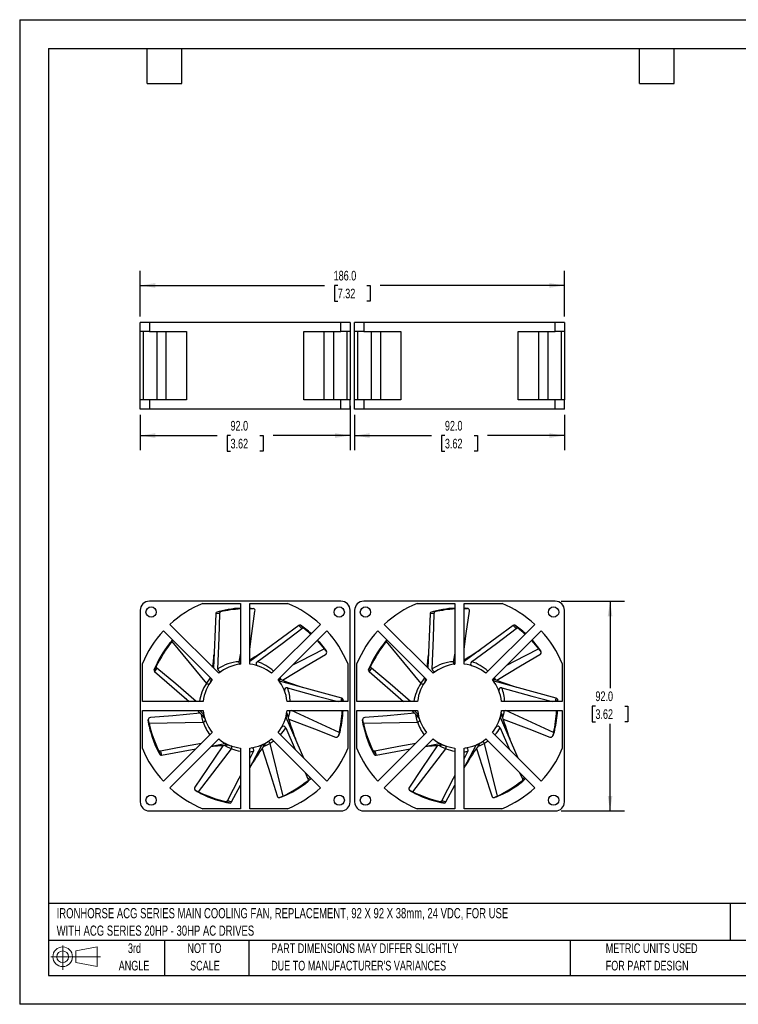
# Model space of a CAD drawing. Header units: millimetres. Extents: x 0 to 559, y 0 to 432.
# Tile 1 of 2: x 0 to 315, y 0 to 432. Entities that reach past the tile are written whole.
import ezdxf

# ---------------------------------------------------------------- set-up
doc = ezdxf.new("R2010")
doc.units = ezdxf.units.MM
doc.header["$LTSCALE"] = 2
doc.linetypes.add('CENTERX2', pattern=[20.32, 12.7, -2.54, 2.54, -2.54])
doc.layers.add('DIMENSIONS', color=140, linetype='Continuous', lineweight=25)
doc.layers.add('TEXT', color=140, linetype='Continuous', lineweight=25)
doc.layers.add('SLD-DEFPOINTS', color=7, linetype='Continuous')
doc.styles.add('SLDTEXTSTYLE0', font='TXT', dxfattribs={"width": 0.7})
doc.dimstyles.new('SLDDIMSTYLE0', dxfattribs={"dimtxt": 4.316016, "dimasz": 6.604, "dimexe": 0, "dimexo": 0.0625, "dimgap": 1.079004, "dimtad": 0, "dimtih": 1, "dimtoh": 1, "dimrnd": 1e-09, "dimzin": 4, "dimdsep": 46, "dimtxsty": 'SLDTEXTSTYLE0', "dimsah": 1, "dimcen": 0.09, "dimadec": 0, "dimazin": 1, "dimtfac": 1, "dimtofl": 0, "dimtmove": 0, "dimatfit": 3, "dimfxl": 0, "dimfrac": 2, "dimtolj": 1, "dimtzin": 12, "dimarcsym": 0})

# ---------------------------------------------------------------- blocks, each defined once
blk = doc.blocks.new('Block11')
at = {"color": 7, "linetype": 'Continuous', "lineweight": 18}
for p, q in [((5.18, 10.62), (5.18, 0)), ((10.96, 8.33), (20.35, 10.06)), ((20.35, 10.06), (20.35, 1.46)), ((0, 5.76), (21.75, 5.76)), ((10.96, 3.19), (10.96, 8.33)), ((10.96, 3.19), (20.35, 1.46))]:
    blk.add_line(p, q, dxfattribs=at)
for radius in [4.3, 2.57]:
    blk.add_circle((5.18, 5.76), radius, dxfattribs=at)
blk = doc.blocks.new('Block12')
at = {"layer": 'SLD-DEFPOINTS'}
blk.add_blockref('Block11', (0, 0), dxfattribs=at)
blk = doc.blocks.new('SW_NOTE_0')
at = {"layer": 'TEXT', "color": 0, "linetype": 'CENTERX2', "lineweight": 18, "char_height": 4.4518, "attachment_point": 1, "style": 'SLDTEXTSTYLE0'}
for s, insert in [('IRONHORSE ACG SERIES MAIN COOLING FAN, REPLACEMENT, 92 X 92 X 38mm, 24 VDC, FOR USE', (0, 5.74)), ('WITH ACG SERIES 20HP - 30HP AC DRIVES', (0, -1.91))]:
    blk.add_mtext(s, dxfattribs=dict(at, insert=insert))
blk = doc.blocks.new('SW_NOTE_0_3')
at = {"layer": 'TEXT', "color": 0, "linetype": 'CENTERX2', "lineweight": 18, "char_height": 4.2333, "attachment_point": 1, "style": 'SLDTEXTSTYLE0'}
for s, insert in [('PART DIMENSIONS MAY DIFFER SLIGHTLY', (0, 5.46)), ("DUE TO MANUFACTURER'S VARIANCES", (0, -2.19))]:
    blk.add_mtext(s, dxfattribs=dict(at, insert=insert))
blk = doc.blocks.new('SW_NOTE_0_4')
at = {"layer": 'TEXT', "color": 0, "linetype": 'CENTERX2', "lineweight": 18, "char_height": 4.233, "attachment_point": 2, "style": 'SLDTEXTSTYLE0'}
for s, insert in [('NOT TO', (10.52, 5.46)), ('SCALE', (10.71, -2.19))]:
    blk.add_mtext(s, dxfattribs=dict(at, insert=insert))
blk = doc.blocks.new('SW_NOTE_0_5')
at = {"layer": 'TEXT', "color": 0, "linetype": 'CENTERX2', "lineweight": 18, "char_height": 4.233, "attachment_point": 2, "style": 'SLDTEXTSTYLE0'}
for s, insert in [('3rd', (4.63, 5.46)), ('ANGLE', (4.44, -2.19))]:
    blk.add_mtext(s, dxfattribs=dict(at, insert=insert))
blk = doc.blocks.new('SW_NOTE_0_6')
at = {"layer": 'TEXT', "color": 0, "linetype": 'CENTERX2', "lineweight": 18, "char_height": 4.2333, "attachment_point": 1, "style": 'SLDTEXTSTYLE0'}
for s, insert in [('METRIC UNITS USED', (0, 5.46)), ('FOR PART DESIGN', (0, -2.19))]:
    blk.add_mtext(s, dxfattribs=dict(at, insert=insert))
blk = doc.blocks.new('_D')
at = {"layer": 'DIMENSIONS'}
for p, q in [((237.4, 176.79), (265.21, 176.79)), ((258.86, 176.79), (258.86, 138.62)), ((252.44, 130.79), (250.99, 130.79)), ((250.99, 130.79), (250.99, 123.93)), ((265.27, 130.79), (266.72, 130.79)), ((266.72, 130.79), (266.72, 123.93)), ((250.99, 123.93), (252.44, 123.93)), ((258.86, 84.79), (258.86, 122.96)), ((266.72, 123.93), (265.27, 123.93)), ((237.4, 84.79), (265.21, 84.79))]:
    blk.add_line(p, q, dxfattribs=at)
for points in [[(258.86, 176.79), (257.84, 170.19), (259.87, 170.19)], [(258.86, 84.79), (259.87, 91.39), (257.84, 91.39)]]:
    blk.add_solid(points, dxfattribs=at)
at = {"layer": 'DIMENSIONS', "char_height": 4.233, "attachment_point": 1, "style": 'SLDTEXTSTYLE0'}
for s, insert in [('92.0', (252.44, 137.21)), ('3.62', (252.44, 129.39))]:
    blk.add_mtext(s, dxfattribs=dict(at, insert=insert))
blk = doc.blocks.new('_D_1')
at = {"layer": 'DIMENSIONS'}
for p, q in [((52.86, 301.61), (52.86, 321.6)), ((238.86, 301.61), (238.86, 321.6)), ((52.86, 315.25), (133.59, 315.25)), ((139.44, 315.25), (137.99, 315.25)), ((137.99, 315.25), (137.99, 308.39)), ((152.27, 315.25), (153.72, 315.25)), ((153.72, 315.25), (153.72, 308.39)), ((238.86, 315.25), (158.12, 315.25)), ((137.99, 308.39), (139.44, 308.39)), ((153.72, 308.39), (152.27, 308.39))]:
    blk.add_line(p, q, dxfattribs=at)
for points in [[(52.86, 315.25), (59.46, 314.24), (59.46, 316.27)], [(238.86, 315.25), (232.25, 316.27), (232.25, 314.24)]]:
    blk.add_solid(points, dxfattribs=at)
at = {"layer": 'DIMENSIONS', "char_height": 4.233, "attachment_point": 1, "style": 'SLDTEXTSTYLE0'}
for s, insert in [('186.0', (137.65, 321.68)), ('7.32', (139.44, 313.85))]:
    blk.add_mtext(s, dxfattribs=dict(at, insert=insert))
blk = doc.blocks.new('_D_2')
at = {"layer": 'DIMENSIONS'}
for p, q in [((144.86, 262.53), (144.86, 243.07)), ((52.86, 258.53), (52.86, 243.07)), ((52.86, 249.42), (86.59, 249.42)), ((92.44, 249.42), (90.99, 249.42)), ((90.99, 249.42), (90.99, 242.56)), ((105.27, 249.42), (106.72, 249.42)), ((106.72, 249.42), (106.72, 242.56)), ((144.86, 249.42), (111.12, 249.42)), ((90.99, 242.56), (92.44, 242.56)), ((106.72, 242.56), (105.27, 242.56))]:
    blk.add_line(p, q, dxfattribs=at)
for points in [[(52.86, 249.42), (59.46, 248.41), (59.46, 250.44)], [(144.86, 249.42), (138.25, 250.44), (138.25, 248.41)]]:
    blk.add_solid(points, dxfattribs=at)
at = {"layer": 'DIMENSIONS', "char_height": 4.233, "attachment_point": 1, "style": 'SLDTEXTSTYLE0'}
for s, insert in [('92.0', (92.44, 255.85)), ('3.62', (92.44, 248.02))]:
    blk.add_mtext(s, dxfattribs=dict(at, insert=insert))
blk = doc.blocks.new('_D_3')
at = {"layer": 'DIMENSIONS'}
for p, q in [((146.86, 258.53), (146.86, 243.07)), ((238.86, 258.53), (238.86, 243.07)), ((146.86, 249.42), (180.59, 249.42)), ((186.44, 249.42), (184.99, 249.42)), ((184.99, 249.42), (184.99, 242.56)), ((199.27, 249.42), (200.72, 249.42)), ((200.72, 249.42), (200.72, 242.56)), ((238.86, 249.42), (205.12, 249.42)), ((184.99, 242.56), (186.44, 242.56)), ((200.72, 242.56), (199.27, 242.56))]:
    blk.add_line(p, q, dxfattribs=at)
for points in [[(146.86, 249.42), (153.46, 248.41), (153.46, 250.44)], [(238.86, 249.42), (232.25, 250.44), (232.25, 248.41)]]:
    blk.add_solid(points, dxfattribs=at)
at = {"layer": 'DIMENSIONS', "char_height": 4.233, "attachment_point": 1, "style": 'SLDTEXTSTYLE0'}
for s, insert in [('92.0', (186.44, 255.85)), ('3.62', (186.44, 248.02))]:
    blk.add_mtext(s, dxfattribs=dict(at, insert=insert))

msp = doc.modelspace()

# ---------------------------------------------------------------- linework, layer by layer
at = {"color": 7, "linetype": 'Continuous'}
for p, q in [((0.005, 431.805), (0.005, 0.005)), ((0.005, 431.805), (558.805, 431.805)), ((558.805, 0.005), (0.005, 0.005))]:
    msp.add_line(p, q, dxfattribs=at)
for p, q in [((52.855, 295.068), (52.855, 299.068)), ((56.855, 299.068), (52.855, 299.068)), ((56.855, 299.068), (56.855, 295.068)), ((140.855, 299.068), (56.855, 299.068)), ((144.855, 299.068), (140.855, 299.068)), ((140.855, 295.068), (140.855, 299.068)), ((144.855, 299.068), (144.855, 295.068)), ((146.855, 295.068), (146.855, 299.068)), ((150.855, 299.068), (146.855, 299.068)), ((150.855, 299.068), (150.855, 295.068)), ((234.855, 299.068), (150.855, 299.068)), ((234.855, 295.068), (234.855, 299.068)), ((238.855, 299.068), (234.855, 299.068)), ((238.855, 299.068), (238.855, 295.068)), ((56.855, 295.068), (52.855, 295.068)), ((52.855, 265.068), (52.855, 295.068)), ((54.105, 295.068), (54.105, 265.068)), ((56.855, 295.068), (73.14, 295.068)), ((60.08, 295.068), (60.08, 265.068)), ((64.148, 295.068), (64.148, 265.068)), ((73.14, 295.068), (73.14, 265.068)), ((124.571, 265.068), (124.571, 295.068)), ((124.571, 295.068), (140.855, 295.068)), ((133.563, 265.068), (133.563, 295.068)), ((137.631, 295.068), (137.631, 265.068)), ((144.855, 295.068), (140.855, 295.068)), ((143.605, 265.068), (143.605, 295.068)), ((144.855, 295.068), (144.855, 265.068)), ((150.855, 295.068), (146.855, 295.068)), ((146.855, 265.068), (146.855, 295.068)), ((148.105, 295.068), (148.105, 265.068)), ((150.855, 295.068), (167.14, 295.068)), ((154.08, 295.068), (154.08, 265.068)), ((158.148, 295.068), (158.148, 265.068)), ((167.14, 295.068), (167.14, 265.068)), ((218.571, 265.068), (218.571, 295.068)), ((218.571, 295.068), (234.855, 295.068)), ((227.563, 265.068), (227.563, 295.068)), ((231.631, 295.068), (231.631, 265.068)), ((238.855, 295.068), (234.855, 295.068)), ((237.605, 265.068), (237.605, 295.068)), ((238.855, 295.068), (238.855, 265.068)), ((52.855, 261.068), (52.855, 265.068)), ((56.855, 265.068), (52.855, 265.068)), ((56.855, 265.068), (56.855, 261.068)), ((73.14, 265.068), (56.855, 265.068)), ((140.855, 265.068), (124.571, 265.068)), ((140.855, 261.068), (140.855, 265.068)), ((144.855, 265.068), (140.855, 265.068)), ((144.855, 261.068), (144.855, 265.068)), ((146.855, 261.068), (146.855, 265.068)), ((150.855, 265.068), (146.855, 265.068)), ((150.855, 265.068), (150.855, 261.068)), ((167.14, 265.068), (150.855, 265.068)), ((234.855, 265.068), (218.571, 265.068)), ((234.855, 261.068), (234.855, 265.068)), ((238.855, 265.068), (234.855, 265.068)), ((238.855, 261.068), (238.855, 265.068)), ((56.855, 261.068), (52.855, 261.068)), ((140.855, 261.068), (56.855, 261.068)), ((144.855, 261.068), (140.855, 261.068)), ((150.855, 261.068), (146.855, 261.068)), ((234.855, 261.068), (150.855, 261.068)), ((238.855, 261.068), (234.855, 261.068)), ((52.855, 172.79), (52.855, 88.79)), ((140.855, 176.79), (56.855, 176.79)), ((80.235, 175.79), (96.855, 175.79)), ((96.855, 175.79), (96.855, 149.182)), ((100.855, 175.79), (117.476, 175.79)), ((100.855, 149.182), (100.855, 175.79)), ((100.855, 173.742), (101.368, 173.717)), ((100.873, 173.555), (100.855, 173.558)), ((100.873, 173.555), (100.855, 173.468)), ((101.368, 173.717), (102.41, 173.55)), ((101.368, 173.717), (101.518, 173.689)), ((102.616, 173.515), (102.602, 173.518)), ((144.855, 88.79), (144.855, 172.79)), ((146.855, 172.79), (146.855, 88.79)), ((234.855, 176.79), (150.855, 176.79)), ((174.235, 175.79), (190.855, 175.79)), ((190.855, 175.79), (190.855, 149.182)), ((194.855, 175.79), (211.476, 175.79)), ((194.855, 149.182), (194.855, 175.79)), ((194.855, 173.742), (195.368, 173.717)), ((194.873, 173.555), (194.855, 173.558)), ((194.873, 173.555), (194.855, 173.468)), ((195.368, 173.717), (196.41, 173.55)), ((195.368, 173.717), (195.518, 173.689)), ((196.616, 173.515), (195.504, 173.693)), ((238.855, 88.79), (238.855, 172.79)), ((85.942, 171.261), (84.955, 147.52)), ((87.78, 171.429), (85.942, 171.261)), ((88.049, 172.113), (86.194, 171.884)), ((179.942, 171.261), (178.955, 147.52)), ((181.78, 171.429), (179.942, 171.261)), ((182.049, 172.113), (180.194, 171.884)), ((87.265, 145.209), (65.863, 166.612)), ((122.428, 166.131), (100.855, 150.332)), ((131.848, 166.612), (110.446, 145.209)), ((123.706, 164.8), (122.428, 166.131)), ((124.409, 165.016), (123.072, 166.323)), ((181.265, 145.209), (159.863, 166.612)), ((216.428, 166.131), (194.855, 150.332)), ((225.848, 166.612), (204.446, 145.209)), ((217.706, 164.8), (216.428, 166.131)), ((218.409, 165.016), (217.072, 166.323)), ((63.035, 163.783), (84.437, 142.381)), ((113.274, 142.381), (134.676, 163.783)), ((157.035, 163.783), (178.437, 142.381)), ((207.274, 142.381), (228.676, 163.783)), ((66.693, 159.047), (65.754, 158.236)), ((66.693, 159.047), (67.17, 159.648)), ((66.693, 159.047), (81.909, 140.766)), ((66.875, 159.534), (67.089, 159.729)), ((66.875, 159.534), (66.989, 159.634)), ((133.536, 155.893), (132.953, 156.988)), ((133.971, 155.607), (134.49, 154.689)), ((133.971, 155.607), (134.043, 155.474)), ((160.693, 159.047), (159.754, 158.236)), ((160.693, 159.047), (161.17, 159.648)), ((160.693, 159.047), (175.909, 140.766)), ((160.875, 159.534), (161.089, 159.729)), ((160.875, 159.534), (160.989, 159.634)), ((227.536, 155.893), (226.953, 156.988)), ((227.971, 155.607), (228.49, 154.689)), ((227.971, 155.607), (228.043, 155.474)), ((96.855, 154.031), (96.079, 150.258)), ((134.592, 154.507), (134.585, 154.519)), ((190.855, 154.031), (190.079, 150.258)), ((228.592, 154.507), (228.585, 154.519)), ((53.855, 132.79), (53.855, 149.41)), ((59.819, 148.126), (58.841, 146.532)), ((60.185, 147.488), (59.17, 145.947)), ((96.079, 150.258), (96.855, 150.296)), ((143.855, 149.41), (143.855, 132.79)), ((147.855, 132.79), (147.855, 149.41)), ((153.819, 148.126), (152.841, 146.532)), ((154.185, 147.488), (153.17, 145.947)), ((190.079, 150.258), (190.855, 150.296)), ((237.855, 149.41), (237.855, 132.79)), ((59.17, 145.947), (74.316, 132.79)), ((83.898, 142.92), (83.687, 141.569)), ((114.011, 143.118), (114.498, 142.452)), ((153.17, 145.947), (168.316, 132.79)), ((177.898, 142.92), (177.687, 141.569)), ((208.011, 143.118), (208.498, 142.452)), ((83.524, 141.183), (83.599, 141.265)), ((113.736, 141.863), (113.501, 142.093)), ((113.736, 141.863), (113.699, 141.832)), ((113.974, 141.756), (113.736, 141.863)), ((141.194, 134.268), (113.974, 141.756)), ((177.524, 141.183), (177.599, 141.265)), ((207.736, 141.863), (207.501, 142.093)), ((207.736, 141.863), (207.699, 141.832)), ((207.974, 141.756), (207.736, 141.863)), ((235.194, 134.268), (207.974, 141.756)), ((140.993, 132.79), (141.194, 134.268)), ((141.63, 132.79), (141.744, 133.883)), ((141.744, 133.883), (141.799, 132.79)), ((234.993, 132.79), (235.194, 134.268)), ((235.63, 132.79), (235.744, 133.883)), ((235.744, 133.883), (235.799, 132.79)), ((80.464, 132.79), (53.855, 132.79)), ((143.855, 132.79), (117.247, 132.79)), ((174.464, 132.79), (147.855, 132.79)), ((237.855, 132.79), (211.247, 132.79)), ((53.855, 128.79), (80.464, 128.79)), ((53.855, 112.17), (53.855, 128.79)), ((78.92, 128.79), (80.482, 127.433)), ((80.651, 127.234), (80.698, 127.246)), ((80.764, 126.925), (80.651, 127.234)), ((116.793, 126.068), (116.745, 126.078)), ((116.826, 126.396), (116.793, 126.068)), ((124.522, 107.951), (116.858, 125.816)), ((117.253, 128.79), (117.241, 128.733)), ((117.247, 128.79), (143.855, 128.79)), ((140.07, 119.204), (119.16, 128.79)), ((143.855, 128.79), (143.855, 112.17)), ((147.855, 128.79), (174.464, 128.79)), ((147.855, 112.17), (147.855, 128.79)), ((172.92, 128.79), (174.482, 127.433)), ((174.651, 127.234), (174.698, 127.246)), ((174.764, 126.925), (174.651, 127.234)), ((210.793, 126.068), (210.745, 126.078)), ((210.826, 126.396), (210.793, 126.068)), ((218.522, 107.951), (210.858, 125.816)), ((211.253, 128.79), (211.241, 128.733)), ((211.247, 128.79), (237.855, 128.79)), ((234.07, 119.204), (213.16, 128.79)), ((237.855, 128.79), (237.855, 112.17)), ((56.359, 124.991), (56.432, 123.868)), ((56.439, 123.73), (56.371, 124.782)), ((56.439, 123.73), (56.433, 123.882)), ((56.706, 123.283), (80.487, 123.769)), ((56.706, 123.283), (56.754, 122.044)), ((116.647, 121.317), (120.74, 111.733)), ((150.359, 124.991), (150.432, 123.868)), ((150.439, 123.73), (150.371, 124.782)), ((150.439, 123.73), (150.433, 123.882)), ((150.706, 123.283), (174.487, 123.769)), ((150.706, 123.283), (150.754, 122.044)), ((210.647, 121.317), (214.74, 111.733)), ((84.437, 119.199), (63.035, 97.797)), ((134.676, 97.797), (113.274, 119.199)), ((139.64, 117.515), (140.063, 118.558)), ((140.117, 118.686), (139.72, 117.708)), ((140.117, 118.686), (140.056, 118.546)), ((140.07, 119.204), (140.566, 120.341)), ((178.437, 119.199), (157.035, 97.797)), ((228.676, 97.797), (207.274, 119.199)), ((233.64, 117.515), (234.063, 118.558)), ((234.117, 118.686), (233.72, 117.708)), ((234.117, 118.686), (234.056, 118.546)), ((234.07, 119.204), (234.566, 120.341)), ((65.863, 94.968), (87.265, 116.371)), ((84.153, 113.258), (90.017, 114.337)), ((90.277, 114.344), (90.297, 114.389)), ((90.589, 114.239), (90.277, 114.344)), ((96.855, 112.398), (96.855, 85.79)), ((100.855, 103.642), (106.2, 113.617)), ((100.855, 85.79), (100.855, 112.398)), ((106.356, 113.826), (106.334, 113.869)), ((106.633, 114.004), (106.356, 113.826)), ((115.514, 91.351), (109.771, 114.433)), ((110.446, 116.371), (131.848, 94.968)), ((159.863, 94.968), (181.265, 116.371)), ((178.153, 113.258), (184.017, 114.337)), ((184.277, 114.344), (184.297, 114.389)), ((184.589, 114.239), (184.277, 114.344)), ((190.855, 112.398), (190.855, 85.79)), ((194.855, 103.642), (200.2, 113.617)), ((194.855, 85.79), (194.855, 112.398)), ((200.356, 113.826), (200.334, 113.869)), ((200.633, 114.004), (200.356, 113.826)), ((209.514, 91.351), (203.771, 114.433)), ((204.446, 116.371), (225.848, 94.968)), ((60.953, 111.097), (61.588, 109.339)), ((61.68, 110.986), (62.251, 109.231)), ((62.251, 109.231), (77.222, 111.984)), ((78.426, 93.166), (92.882, 112.055)), ((102.552, 110.976), (100.855, 107.822)), ((154.953, 111.097), (155.588, 109.339)), ((155.68, 110.986), (156.251, 109.231)), ((156.251, 109.231), (171.222, 111.984)), ((172.426, 93.166), (186.882, 112.055)), ((196.552, 110.976), (194.855, 107.822)), ((125.203, 101.614), (126.404, 98.926)), ((126.404, 98.926), (127.335, 99.481)), ((219.203, 101.614), (220.404, 98.926)), ((220.404, 98.926), (221.335, 99.481)), ((92.867, 88.733), (96.855, 96.177)), ((126.456, 98.192), (127.777, 99.039)), ((186.867, 88.733), (190.855, 96.177)), ((220.456, 98.192), (221.777, 99.039)), ((76.875, 93.959), (77.799, 93.316)), ((77.911, 93.236), (77.045, 93.84)), ((77.911, 93.236), (77.788, 93.325)), ((78.426, 93.166), (79.425, 92.431)), ((113.926, 90.634), (115.006, 90.955)), ((115.138, 90.992), (114.126, 90.692)), ((115.138, 90.992), (114.991, 90.952)), ((115.514, 91.351), (116.712, 91.673)), ((170.875, 93.959), (171.799, 93.316)), ((171.911, 93.236), (171.045, 93.84)), ((171.911, 93.236), (171.788, 93.325)), ((172.426, 93.166), (173.425, 92.431)), ((207.926, 90.634), (209.006, 90.955)), ((209.138, 90.992), (208.126, 90.692)), ((209.138, 90.992), (208.991, 90.952)), ((209.514, 91.351), (210.712, 91.673)), ((90.599, 88.883), (92.37, 88.282)), ((91.139, 89.381), (92.867, 88.733)), ((184.599, 88.883), (186.37, 88.282)), ((185.139, 89.381), (186.867, 88.733)), ((56.855, 84.79), (140.855, 84.79)), ((96.855, 85.79), (80.236, 85.79)), ((117.475, 85.79), (100.855, 85.79)), ((150.855, 84.79), (234.855, 84.79)), ((190.855, 85.79), (174.236, 85.79)), ((211.475, 85.79), (194.855, 85.79))]:
    msp.add_line(p, q)
at = {"flags": 128}
for points in [[(100.873, 173.555), (101.727, 173.557), (102.41, 173.55)], [(194.873, 173.555), (195.727, 173.557), (196.41, 173.55)], [(86.904, 147.02), (87.492, 160.65), (87.78, 171.429)], [(87.78, 171.429), (87.808, 171.728), (87.856, 171.902), (87.935, 172.04), (88.049, 172.113)], [(100.855, 155.824), (101.785, 162.678), (103.173, 172.423)], [(180.904, 147.02), (181.492, 160.65), (181.78, 171.429)], [(181.78, 171.429), (181.808, 171.728), (181.856, 171.902), (181.935, 172.04), (182.049, 172.113)], [(194.855, 155.824), (195.785, 162.678), (197.173, 172.423)], [(104.083, 150.256), (115.102, 158.299), (123.706, 164.8)], [(123.706, 164.8), (123.957, 164.964), (124.123, 165.035), (124.28, 165.06), (124.409, 165.016)], [(198.083, 150.256), (209.102, 158.299), (217.706, 164.8)], [(217.706, 164.8), (217.957, 164.964), (218.123, 165.035), (218.28, 165.06), (218.409, 165.016)], [(65.754, 158.236), (66.371, 158.963), (66.875, 159.534)], [(119.818, 148.925), (122.929, 150.514), (133.536, 155.893)], [(130.386, 159.493), (131.247, 158.578), (133.536, 155.893)], [(130.631, 159.738), (131.359, 158.942), (132.953, 156.988)], [(132.953, 156.988), (133.525, 156.226), (133.971, 155.607)], [(133.536, 155.893), (134.07, 155.227), (134.49, 154.689)], [(159.754, 158.236), (160.371, 158.963), (160.875, 159.534)], [(213.818, 148.925), (216.929, 150.514), (227.536, 155.893)], [(224.386, 159.493), (225.247, 158.578), (227.536, 155.893)], [(224.631, 159.738), (225.359, 158.942), (226.953, 156.988)], [(226.953, 156.988), (227.525, 156.226), (227.971, 155.607)], [(227.536, 155.893), (228.07, 155.227), (228.49, 154.689)], [(115.203, 142.175), (125.604, 148.395), (134.087, 153.39)], [(209.203, 142.175), (219.604, 148.395), (228.087, 153.39)], [(60.185, 147.488), (59.969, 147.697), (59.863, 147.843), (59.805, 147.99), (59.819, 148.126)], [(77.321, 132.79), (68.43, 140.538), (60.185, 147.488)], [(96.079, 150.258), (96.098, 150.043), (96.141, 149.834), (96.206, 149.64), (96.289, 149.47), (96.388, 149.332), (96.496, 149.233), (96.61, 149.177), (96.724, 149.167)], [(154.185, 147.488), (153.969, 147.697), (153.863, 147.843), (153.805, 147.99), (153.819, 148.126)], [(171.321, 132.79), (162.43, 140.538), (154.185, 147.488)], [(190.079, 150.258), (190.098, 150.043), (190.141, 149.834), (190.206, 149.64), (190.289, 149.47), (190.388, 149.332), (190.496, 149.233), (190.61, 149.177), (190.724, 149.167)], [(81.909, 140.766), (83.055, 142.354), (83.711, 143.107)], [(175.909, 140.766), (177.055, 142.354), (177.711, 143.107)], [(81.909, 140.766), (82.089, 140.647), (82.279, 140.55), (82.471, 140.479), (82.656, 140.438), (82.825, 140.429), (82.97, 140.453), (83.085, 140.507), (83.164, 140.589)], [(83.686, 141.554), (83.648, 141.397), (83.583, 141.241)], [(113.366, 142.483), (113.457, 142.382), (113.974, 141.756)], [(117.358, 138.784), (130.506, 135.145), (139.594, 132.79)], [(175.909, 140.766), (176.089, 140.647), (176.279, 140.55), (176.471, 140.479), (176.656, 140.438), (176.825, 140.429), (176.97, 140.453), (177.085, 140.507), (177.164, 140.589)], [(177.686, 141.554), (177.648, 141.397), (177.583, 141.241)], [(207.366, 142.483), (207.457, 142.382), (207.974, 141.756)], [(211.358, 138.784), (224.506, 135.145), (233.594, 132.79)], [(79.133, 127.65), (67.111, 126.582), (57.3, 125.777)], [(80.487, 123.769), (79.96, 125.656), (79.709, 127.033)], [(80.482, 127.433), (80.573, 127.341), (80.651, 127.234)], [(80.979, 125.65), (81.079, 125.522), (81.159, 125.374)], [(116.858, 125.816), (116.816, 125.938), (116.793, 126.068)], [(117.187, 127.637), (117.153, 127.796), (117.145, 127.964)], [(118.39, 128.79), (118.102, 127.188), (117.729, 125.839)], [(173.133, 127.65), (161.111, 126.582), (151.3, 125.777)], [(174.487, 123.769), (173.96, 125.656), (173.709, 127.033)], [(174.482, 127.433), (174.573, 127.341), (174.651, 127.234)], [(174.979, 125.65), (175.079, 125.522), (175.159, 125.374)], [(210.858, 125.816), (210.816, 125.938), (210.793, 126.068)], [(211.187, 127.637), (211.153, 127.796), (211.145, 127.964)], [(212.39, 128.79), (212.102, 127.188), (211.729, 125.839)], [(56.706, 123.283), (56.515, 124.115), (56.371, 124.782)], [(56.754, 122.044), (56.571, 122.979), (56.439, 123.73)], [(80.487, 123.769), (80.692, 123.836), (80.886, 123.924), (81.061, 124.03), (81.208, 124.149), (81.321, 124.276), (81.393, 124.404), (81.423, 124.527), (81.407, 124.64)], [(117.979, 125.033), (129.267, 120.763), (138.45, 117.217)], [(150.706, 123.283), (150.515, 124.115), (150.371, 124.782)], [(150.754, 122.044), (150.571, 122.979), (150.439, 123.73)], [(174.487, 123.769), (174.692, 123.836), (174.886, 123.924), (175.061, 124.03), (175.208, 124.149), (175.321, 124.276), (175.393, 124.404), (175.423, 124.527), (175.407, 124.64)], [(211.979, 125.033), (223.267, 120.763), (232.45, 117.217)], [(140.07, 119.204), (139.88, 118.372), (139.72, 117.708)], [(140.566, 120.341), (140.325, 119.419), (140.117, 118.686)], [(234.07, 119.204), (233.88, 118.372), (233.72, 117.708)], [(234.566, 120.341), (234.325, 119.419), (234.117, 118.686)], [(79.686, 114.448), (72.255, 113.094), (61.68, 110.986)], [(89.005, 113.417), (82.34, 103.356), (76.848, 95.186)], [(92.882, 112.055), (91.079, 112.82), (89.846, 113.483)], [(90.017, 114.337), (90.145, 114.35), (90.277, 114.344)], [(91.72, 113.612), (91.882, 113.611), (92.048, 113.581)], [(92.882, 112.055), (92.958, 112.256), (93.011, 112.463), (93.037, 112.666), (93.036, 112.855), (93.007, 113.022), (92.952, 113.159), (92.874, 113.259), (92.776, 113.317)], [(106.2, 113.617), (106.269, 113.726), (106.356, 113.826)], [(109.771, 114.433), (108.048, 113.502), (106.761, 112.951)], [(107.828, 114.496), (107.931, 114.622), (108.057, 114.733)], [(109.771, 114.433), (109.661, 114.618), (109.532, 114.789), (109.39, 114.936), (109.241, 115.053), (109.093, 115.134), (108.952, 115.177), (108.825, 115.178), (108.718, 115.138)], [(111.339, 115.477), (111.11, 115.303), (109.771, 114.433)], [(173.686, 114.448), (166.255, 113.094), (155.68, 110.986)], [(183.005, 113.417), (176.34, 103.356), (170.848, 95.186)], [(186.882, 112.055), (185.079, 112.82), (183.846, 113.483)], [(184.017, 114.337), (184.145, 114.35), (184.277, 114.344)], [(185.72, 113.612), (185.882, 113.611), (186.048, 113.581)], [(186.882, 112.055), (186.958, 112.256), (187.011, 112.463), (187.037, 112.666), (187.036, 112.855), (187.007, 113.022), (186.952, 113.159), (186.874, 113.259), (186.776, 113.317)], [(200.2, 113.617), (200.269, 113.726), (200.356, 113.826)], [(203.771, 114.433), (202.048, 113.502), (200.761, 112.951)], [(201.828, 114.496), (201.931, 114.622), (202.057, 114.733)], [(203.771, 114.433), (203.661, 114.618), (203.532, 114.789), (203.39, 114.936), (203.241, 115.053), (203.093, 115.134), (202.952, 115.177), (202.825, 115.178), (202.718, 115.138)], [(205.339, 115.477), (205.11, 115.303), (203.771, 114.433)], [(61.68, 110.986), (61.382, 110.947), (61.202, 110.956), (61.05, 111.002), (60.953, 111.097)], [(106.287, 112.253), (109.992, 100.767), (112.951, 91.378)], [(155.68, 110.986), (155.382, 110.947), (155.202, 110.956), (155.05, 111.002), (154.953, 111.097)], [(200.287, 112.253), (203.992, 100.767), (206.951, 91.378)], [(96.855, 100.384), (96.09, 98.961), (91.139, 89.381)], [(190.855, 100.384), (190.09, 98.961), (185.139, 89.381)], [(126.404, 98.926), (126.507, 98.644), (126.539, 98.466), (126.528, 98.308), (126.456, 98.192)], [(220.404, 98.926), (220.507, 98.644), (220.539, 98.466), (220.528, 98.308), (220.456, 98.192)], [(78.426, 93.166), (77.657, 93.536), (77.045, 93.84)], [(79.425, 92.431), (78.579, 92.871), (77.911, 93.236)], [(115.514, 91.351), (114.745, 90.981), (114.126, 90.692)], [(116.712, 91.673), (115.84, 91.287), (115.138, 90.992)], [(172.426, 93.166), (171.657, 93.536), (171.045, 93.84)], [(173.425, 92.431), (172.579, 92.871), (171.911, 93.236)], [(209.514, 91.351), (208.745, 90.981), (208.126, 90.692)], [(210.712, 91.673), (209.84, 91.287), (209.138, 90.992)], [(91.139, 89.381), (90.984, 89.124), (90.865, 88.989), (90.734, 88.899), (90.599, 88.883)], [(185.139, 89.381), (184.984, 89.124), (184.865, 88.989), (184.734, 88.899), (184.599, 88.883)]]:
    msp.add_lwpolyline(points, dxfattribs=at)
for centre in [(57.605, 172.04), (140.105, 172.04), (151.605, 172.04), (234.105, 172.04), (57.605, 89.54), (140.105, 89.54), (151.605, 89.54), (234.105, 89.54)]:
    msp.add_circle(centre, 2.25)
for centre, radius, start, end in [((56.855, 172.79), 4, 90, 180), ((98.855, 130.79), 48.7, 112.47939, 132.64572), ((98.723, 131.395), 42.383, 92.52591, 107.19465), ((100.391, 118.472), 55.043, 93.6833, 102.95748), ((102.286, 172.644), 0.914, 346.03755, 82.24267), ((98.855, 130.79), 48.7, 47.35428, 67.52061), ((140.855, 172.79), 4, 0, 90), ((150.855, 172.79), 4, 90, 180), ((192.855, 130.79), 48.7, 112.47939, 132.64572), ((192.723, 131.395), 42.383, 92.52591, 107.19465), ((194.391, 118.472), 55.043, 93.6833, 102.95748), ((196.286, 172.644), 0.914, 346.03755, 82.24267), ((192.855, 130.79), 48.7, 47.35428, 67.52061), ((234.855, 172.79), 4, 0, 90), ((86.595, 171.359), 0.661, 127.41643, 188.51941), ((180.595, 171.359), 0.661, 127.41643, 188.51941), ((122.912, 165.682), 0.661, 76.01643, 137.11941), ((100.433, 132.921), 40.351, 47.28553, 55.87159), ((86.355, 117.462), 60.905, 47.43328, 51.33254), ((216.912, 165.682), 0.661, 76.01643, 137.11941), ((194.433, 132.921), 40.351, 47.28553, 55.87159), ((180.355, 117.462), 60.905, 47.43328, 51.33254), ((98.855, 130.79), 48.7, 137.35306, 157.52174), ((98.855, 130.79), 48.7, 22.47826, 42.64694), ((192.855, 130.79), 48.7, 137.35306, 157.52174), ((192.855, 130.79), 48.7, 22.47826, 42.64694), ((98.852, 130.792), 42.996, 140.33472, 158.52519), ((112.479, 122.606), 58.518, 141.48378, 154.14488), ((30.739, 272.09), 139.818, 300.09822, 303.49982), ((192.852, 130.792), 42.996, 140.33472, 158.52519), ((206.479, 122.606), 58.518, 141.48378, 154.14488), ((124.739, 272.09), 139.818, 300.09822, 303.49982), ((-9.743, 161.125), 95.261, 352.00887, 355.27387), ((133.705, 154.221), 0.914, 294.63754, 30.84267), ((84.257, 161.125), 95.261, 352.00887, 355.27387), ((227.705, 154.221), 0.914, 294.63754, 30.84267), ((87.934, 146.982), 1.031, 177.86908, 301.50953), ((97.445, 131.559), 18.749, 94.17989, 124.20569), ((98.855, 130.79), 18.5, 96.20627, 128.79212), ((98.855, 130.79), 18.5, 51.20788, 83.79373), ((104.696, 149.427), 1.031, 126.45668, 250.12142), ((98.556, 132.438), 18.691, 46.91131, 72.68581), ((181.934, 146.982), 1.031, 177.86908, 301.50953), ((191.445, 131.559), 18.749, 94.17989, 124.20569), ((192.855, 130.79), 18.5, 96.20627, 128.79212), ((192.855, 130.79), 18.5, 51.20788, 83.79373), ((198.696, 149.427), 1.031, 126.45668, 250.12142), ((192.557, 132.439), 18.689, 46.91089, 72.73177), ((59.501, 146.519), 0.661, 178.81643, 239.91941), ((173.262, 289.064), 157.953, 247.83692, 251.7657), ((153.501, 146.519), 0.661, 178.81643, 239.91941), ((267.262, 289.064), 157.953, 247.83692, 251.7657), ((98.156, 129.851), 19.573, 146.10755, 171.36416), ((98.855, 130.79), 18.5, 141.20465, 173.79373), ((93.221, 135.648), 11.213, 142.43337, 148.15254), ((98.855, 130.79), 18.5, 6.20627, 38.79535), ((117.089, 137.789), 1.031, 74.85778, 198.52113), ((101.037, 132.319), 17.59, 1.53295, 21.5218), ((192.156, 129.851), 19.573, 146.10755, 171.36416), ((192.855, 130.79), 18.5, 141.20465, 173.79373), ((187.221, 135.648), 11.213, 142.43337, 148.15254), ((192.855, 130.79), 18.5, 6.20627, 38.79535), ((211.089, 137.789), 1.031, 74.85778, 198.52113), ((195.037, 132.319), 17.59, 1.53295, 21.5218), ((47.318, 106.186), 37.799, 44.7347, 47.69728), ((141.141, 133.608), 0.663, 24.52989, 85.40596), ((141.318, 106.186), 37.799, 44.7347, 47.69728), ((235.141, 133.608), 0.663, 24.52989, 85.40596), ((57.282, 124.863), 0.914, 88.83755, 185.04267), ((-30.832, 24.638), 150.681, 42.10077, 43.72595), ((98.855, 130.79), 18.5, 186.20627, 218.79535), ((95.324, 130.637), 15.184, 192.18072, 199.1125), ((98.855, 130.79), 18.5, 321.20465, 353.79373), ((102.089, 129.393), 15.196, 346.38368, 353.31002), ((273.194, 172.89), 162.436, 196.18081, 200.34512), ((89.26, 131.367), 52.246, 346.53789, 357.17316), ((101.422, 130.328), 40.399, 345.68639, 357.81769), ((151.282, 124.863), 0.914, 88.83755, 185.04267), ((63.168, 24.638), 150.681, 42.10077, 43.72595), ((192.855, 130.79), 18.5, 186.20627, 218.79535), ((189.324, 130.637), 15.184, 192.18072, 199.1125), ((192.855, 130.79), 18.5, 321.20465, 353.79373), ((196.089, 129.393), 15.196, 346.38368, 353.31002), ((367.194, 172.89), 162.436, 196.18081, 200.34512), ((183.26, 131.367), 52.246, 346.53789, 357.17316), ((195.422, 130.328), 40.399, 345.68639, 357.81769), ((113.751, 136.331), 58.518, 192.88378, 205.54488), ((98.852, 130.788), 42.996, 191.73472, 209.92519), ((99.885, 130.01), 20.377, 197.83401, 215.74056), ((102.209, 129.498), 16.629, 316.86771, 330.37161), ((115.701, 120.907), 1.031, 23.46819, 147.10961), ((207.751, 136.331), 58.518, 192.88378, 205.54488), ((192.852, 130.788), 42.996, 191.73472, 209.92519), ((193.885, 130.01), 20.377, 197.83401, 215.74056), ((196.209, 129.498), 16.629, 316.86771, 330.37161), ((209.701, 120.907), 1.031, 23.46819, 147.10961), ((138.865, 118.032), 0.914, 243.03754, 339.24267), ((232.865, 118.032), 0.914, 243.03754, 339.24267), ((106.708, -112.445), 226.553, 93.79701, 95.79183), ((98.855, 130.79), 18.5, 231.20788, 263.79373), ((96.775, 127.941), 15.19, 243.58264, 250.51142), ((98.855, 130.79), 18.5, 276.20627, 308.79212), ((240.299, 20.957), 162.166, 144.77872, 148.95232), ((101.641, 111.459), 1.031, 332.06574, 95.71248), ((99.779, 127.395), 15.2, 294.98505, 301.90935), ((200.708, -112.445), 226.553, 93.79701, 95.79183), ((192.855, 130.79), 18.5, 231.20788, 263.79373), ((190.775, 127.941), 15.19, 243.58264, 250.51142), ((192.855, 130.79), 18.5, 276.20627, 308.79212), ((334.299, 20.957), 162.166, 144.77872, 148.95232), ((195.641, 111.459), 1.031, 332.06574, 95.71248), ((193.779, 127.395), 15.2, 294.98505, 301.90935), ((98.855, 130.79), 48.7, 202.47826, 222.64694), ((62.011, 109.847), 0.661, 230.21643, 291.31941), ((100.291, 131.794), 21.084, 249.42636, 260.62089), ((100.046, 126.387), 15.648, 272.96389, 279.13574), ((98.855, 130.79), 48.7, 317.35306, 337.52174), ((192.855, 130.79), 48.7, 202.47826, 222.64694), ((156.011, 109.847), 0.661, 230.21643, 291.31941), ((194.291, 131.794), 21.084, 249.42636, 260.62089), ((194.046, 126.387), 15.648, 272.96389, 279.13574), ((192.855, 130.79), 48.7, 317.35306, 337.52174), ((77.551, 94.601), 0.914, 140.23754, 236.44267), ((90.152, 144.087), 58.518, 295.68378, 308.34488), ((99.083, 130.415), 42.564, 294.46721, 312.44715), ((171.551, 94.601), 0.914, 140.23754, 236.44267), ((184.152, 144.087), 58.518, 295.68378, 308.34488), ((193.083, 130.415), 42.564, 294.46721, 312.44715), ((98.855, 130.79), 48.7, 227.35428, 247.52174), ((103.818, 145.888), 58.518, 244.28378, 256.94488), ((98.854, 130.786), 42.996, 243.13472, 261.32519), ((113.846, 91.562), 0.914, 191.63754, 287.84267), ((98.855, 130.79), 48.7, 292.47826, 312.64572), ((192.855, 130.79), 48.7, 227.35428, 247.52174), ((197.818, 145.888), 58.518, 244.28378, 256.94488), ((192.854, 130.786), 42.996, 243.13472, 261.32519), ((207.846, 91.562), 0.914, 191.63754, 287.84267), ((192.855, 130.79), 48.7, 292.47826, 312.64572), ((56.855, 88.79), 4, 180, 270), ((92.237, 88.929), 0.661, 281.61643, 342.71941), ((140.855, 88.79), 4, 270, 0), ((150.855, 88.79), 4, 180, 270), ((186.237, 88.929), 0.661, 281.61643, 342.71941), ((234.855, 88.79), 4, 270, 0)]:
    msp.add_arc(centre, radius, start, end)
at = {"layer": 'TEXT'}
for p, q in [((12.7, 419.1), (546.1, 419.1)), ((12.7, 419.1), (12.7, 12.7)), ((55.88, 403.86), (55.88, 419.1)), ((71.12, 403.86), (71.12, 419.1)), ((271.78, 403.86), (271.78, 419.1)), ((287.02, 403.86), (287.02, 419.1)), ((55.88, 403.86), (71.12, 403.86)), ((271.78, 403.86), (287.02, 403.86)), ((546.1, 44.252), (12.7, 44.252)), ((311.518, 44.252), (311.518, 27.94)), ((546.1, 27.94), (12.7, 27.94)), ((63.5, 27.94), (63.5, 12.7)), ((100.423, 27.94), (100.423, 12.7)), ((241.293, 27.94), (241.293, 12.7)), ((12.7, 12.7), (546.1, 12.7))]:
    msp.add_line(p, q, dxfattribs=at)

# ---------------------------------------------------------------- block references
at = {"layer": 'SLD-DEFPOINTS'}
msp.add_blockref('Block12', (13.676, 15.108), dxfattribs=at)
at = {"layer": 'TEXT', "linetype": 'CENTERX2', "lineweight": 18}
for name, p in [('SW_NOTE_0', (16.207, 36.449)), ('SW_NOTE_0_5', (45.695, 21.271)), ('SW_NOTE_0_4', (70.514, 21.271)), ('SW_NOTE_0_3', (110.239, 21.271)), ('SW_NOTE_0_6', (256.957, 21.271))]:
    msp.add_blockref(name, p, dxfattribs=at)

# ---------------------------------------------------------------- dimensions: what is measured, and where the dimension line sits
at = {"layer": 'DIMENSIONS'}
for base, p1, p2, picture, middle in [((238.855, 315.254), (52.855, 299.068), (238.855, 299.068), '_D_1', (145.855, 315.254)), ((144.855, 249.424), (52.855, 261.068), (144.855, 265.068), '_D_2', (98.855, 249.424)), ((238.855, 249.424), (146.855, 261.068), (238.855, 261.068), '_D_3', (192.855, 249.424))]:
    dim = msp.add_linear_dim(base=base, p1=p1, p2=p2, dimstyle='SLDDIMSTYLE0', dxfattribs=at)
    dim.commit()
    dim.dimension.update_dxf_attribs({"geometry": picture, "text_midpoint": middle, "dimtype": 160})
dim = msp.add_linear_dim(base=(258.855, 84.79), p1=(234.855, 176.79), p2=(234.855, 84.79), angle=90, dimstyle='SLDDIMSTYLE0', dxfattribs=at)
dim.commit()
dim.dimension.update_dxf_attribs({"geometry": '_D', "text_midpoint": (258.855, 130.79), "dimtype": 160})

doc.saveas('drawing.dxf')
